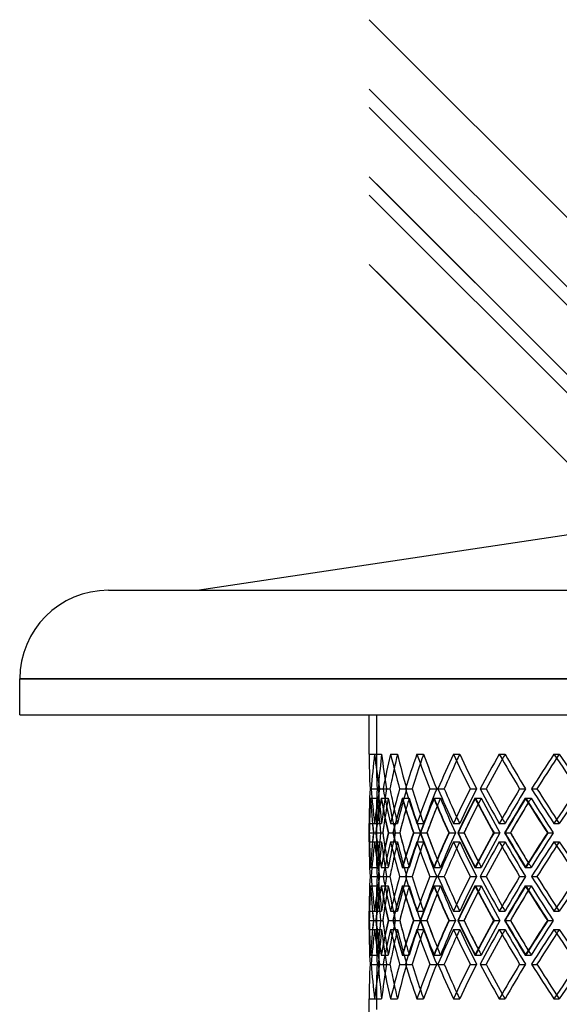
# Model space of a CAD drawing. Header units: millimetres. Extents: x -380 to 380, y -199 to 344.
# Tile 2 of 11: x -380 to -191, y -1 to 344. Entities that reach past the tile are written whole.
import ezdxf

# ---------------------------------------------------------------- set-up
doc = ezdxf.new("R2010")
doc.units = ezdxf.units.MM
doc.layers.add('HIDDEN', color=7, linetype='Continuous')
doc.layers.add('THICK', color=7, linetype='Continuous')

msp = doc.modelspace()

# ---------------------------------------------------------------- linework, layer by layer
at = {"layer": 'HIDDEN'}
for p, q in [((-15.38, 47.08), (-255, 286.7)), ((0, 113.14), (-380, 113.14)), ((-255, 100.5), (-255, 86.77)), ((-255, 100.5), (255, 100.5)), ((-257.5, 86.77), (-255, 86.77)), ((-255.62, 86.77), (-253.14, 86.77)), ((-255.62, 86.77), (-253.14, 86.77)), ((-250.02, 86.77), (-247.59, 86.77)), ((-250.02, 86.77), (-247.59, 86.77)), ((-240.77, 86.77), (-238.43, 86.77)), ((-240.77, 86.77), (-238.43, 86.77)), ((-228, 86.77), (-225.79, 86.77)), ((-228, 86.77), (-225.79, 86.77)), ((-211.92, 86.77), (-209.86, 86.77)), ((-211.92, 86.77), (-209.86, 86.77)), ((-192.74, 86.77), (-190.87, 86.77)), ((-192.74, 86.77), (-190.87, 86.77)), ((-257.21, 74.62), (-254.71, 74.62)), ((-257.21, 74.62), (-254.71, 74.62)), ((-256.8, 74.62), (-254.32, 74.62)), ((-253.87, 74.62), (-251.39, 74.62)), ((-253.87, 74.62), (-251.39, 74.62)), ((-252.65, 74.62), (-250.22, 74.62)), ((-246.83, 74.62), (-244.4, 74.62)), ((-246.83, 74.62), (-244.4, 74.62)), ((-244.81, 74.62), (-242.47, 74.62)), ((-236.19, 74.62), (-233.85, 74.62)), ((-236.19, 74.62), (-233.85, 74.62)), ((-233.4, 74.62), (-231.18, 74.62)), ((-222.1, 74.62), (-219.89, 74.62)), ((-222.1, 74.62), (-219.89, 74.62)), ((-218.59, 74.62), (-216.53, 74.62)), ((-204.78, 74.62), (-202.72, 74.62)), ((-204.78, 74.62), (-202.72, 74.62)), ((-200.59, 74.62), (-198.71, 74.62)), ((-257.04, 71.39), (-254.54, 71.39)), ((-257.02, 71.39), (-254.53, 71.39)), ((-253.31, 71.39), (-250.83, 71.39)), ((-253.25, 71.39), (-250.82, 71.39)), ((-245.89, 71.39), (-243.46, 71.39)), ((-245.79, 71.39), (-243.45, 71.39)), ((-234.88, 71.39), (-232.54, 71.39)), ((-234.75, 71.39), (-232.53, 71.39)), ((-220.45, 71.39), (-218.23, 71.39)), ((-220.28, 71.39), (-218.22, 71.39)), ((-202.8, 71.39), (-200.74, 71.39)), ((-202.6, 71.39), (-200.72, 71.39)), ((-257.5, 62.46), (-255, 62.46)), ((-255.62, 62.46), (-253.14, 62.46)), ((-255.62, 62.46), (-253.14, 62.46)), ((-255, 62.46), (-255, 56)), ((-250.02, 62.46), (-247.59, 62.46)), ((-250.02, 62.46), (-247.59, 62.46)), ((-240.77, 62.46), (-238.43, 62.46)), ((-240.77, 62.46), (-238.43, 62.46)), ((-228, 62.46), (-225.79, 62.46)), ((-228, 62.46), (-225.79, 62.46)), ((-211.92, 62.46), (-209.86, 62.46)), ((-211.92, 62.46), (-209.86, 62.46)), ((-192.74, 62.46), (-190.87, 62.46)), ((-192.74, 62.46), (-190.87, 62.46)), ((-257.48, 59.23), (-254.98, 59.23)), ((-256.02, 59.23), (-254.98, 59.23)), ((-256.02, 59.23), (-253.51, 59.23)), ((-255.99, 59.23), (-253.51, 59.23)), ((-255.17, 59.23), (-252.73, 59.23)), ((-250.84, 59.23), (-248.34, 59.23)), ((-250.77, 59.23), (-248.34, 59.23)), ((-249.15, 59.23), (-246.8, 59.23)), ((-241.99, 59.23), (-239.55, 59.23)), ((-241.89, 59.23), (-239.56, 59.23)), ((-239.49, 59.23), (-237.27, 59.23)), ((-229.62, 59.23), (-227.27, 59.23)), ((-229.49, 59.23), (-227.27, 59.23)), ((-226.35, 59.23), (-224.28, 59.23)), ((-213.9, 59.23), (-211.67, 59.23)), ((-213.74, 59.23), (-211.68, 59.23)), ((-209.9, 59.23), (-208.01, 59.23)), ((-195.06, 59.23), (-192.99, 59.23)), ((-194.87, 59.23), (-193, 59.23)), ((-257.5, 56), (-255, 56)), ((-255.62, 56), (-253.14, 56)), ((-255.62, 56), (-253.14, 56)), ((-250.02, 56), (-247.59, 56)), ((-250.02, 56), (-247.59, 56)), ((-240.77, 56), (-238.43, 56)), ((-240.77, 56), (-238.43, 56)), ((-228, 56), (-225.79, 56)), ((-228, 56), (-225.79, 56)), ((-211.92, 56), (-209.86, 56)), ((-211.92, 56), (-209.86, 56)), ((-192.74, 56), (-190.87, 56)), ((-192.74, 56), (-190.87, 56)), ((-257.04, 47.08), (-254.54, 47.08)), ((-257.02, 47.08), (-254.53, 47.08)), ((-253.31, 47.08), (-250.83, 47.08)), ((-253.25, 47.08), (-250.82, 47.08)), ((-245.89, 47.08), (-243.46, 47.08)), ((-245.79, 47.08), (-243.45, 47.08)), ((-234.88, 47.08), (-232.54, 47.08)), ((-234.75, 47.08), (-232.53, 47.08)), ((-220.45, 47.08), (-218.23, 47.08)), ((-220.28, 47.08), (-218.22, 47.08)), ((-202.8, 47.08), (-200.74, 47.08)), ((-202.6, 47.08), (-200.72, 47.08)), ((-257.21, 43.85), (-254.71, 43.85)), ((-257.21, 43.85), (-254.71, 43.85)), ((-256.8, 43.85), (-254.32, 43.85)), ((-253.87, 43.85), (-251.39, 43.85)), ((-253.87, 43.85), (-251.39, 43.85)), ((-252.65, 43.85), (-250.22, 43.85)), ((-246.83, 43.85), (-244.4, 43.85)), ((-246.83, 43.85), (-244.4, 43.85)), ((-244.81, 43.85), (-242.47, 43.85)), ((-236.19, 43.85), (-233.85, 43.85)), ((-236.19, 43.85), (-233.85, 43.85)), ((-233.4, 43.85), (-231.18, 43.85)), ((-222.1, 43.85), (-219.89, 43.85)), ((-222.1, 43.85), (-219.89, 43.85)), ((-218.59, 43.85), (-216.53, 43.85)), ((-204.78, 43.85), (-202.72, 43.85)), ((-204.78, 43.85), (-202.72, 43.85)), ((-200.59, 43.85), (-198.71, 43.85)), ((-257.04, 40.62), (-254.54, 40.62)), ((-257.02, 40.62), (-254.53, 40.62)), ((-253.31, 40.62), (-250.83, 40.62)), ((-253.25, 40.62), (-250.82, 40.62)), ((-245.89, 40.62), (-243.46, 40.62)), ((-245.79, 40.62), (-243.45, 40.62)), ((-234.88, 40.62), (-232.54, 40.62)), ((-234.75, 40.62), (-232.53, 40.62)), ((-220.45, 40.62), (-218.23, 40.62)), ((-220.28, 40.62), (-218.22, 40.62)), ((-202.8, 40.62), (-200.74, 40.62)), ((-202.6, 40.62), (-200.72, 40.62)), ((-257.5, 31.7), (-255, 31.7)), ((-255.62, 31.7), (-253.14, 31.7)), ((-255.62, 31.7), (-253.14, 31.7)), ((-255, 31.7), (-255, 25.24)), ((-250.02, 31.7), (-247.59, 31.7)), ((-250.02, 31.7), (-247.59, 31.7)), ((-240.77, 31.7), (-238.43, 31.7)), ((-240.77, 31.7), (-238.43, 31.7)), ((-228, 31.7), (-225.79, 31.7)), ((-228, 31.7), (-225.79, 31.7)), ((-211.92, 31.7), (-209.86, 31.7)), ((-211.92, 31.7), (-209.86, 31.7)), ((-192.74, 31.7), (-190.87, 31.7)), ((-192.74, 31.7), (-190.87, 31.7)), ((-257.48, 28.47), (-254.98, 28.47)), ((-256.02, 28.47), (-254.98, 28.47)), ((-256.02, 28.47), (-253.51, 28.47)), ((-255.99, 28.47), (-253.51, 28.47)), ((-255.17, 28.47), (-252.73, 28.47)), ((-250.84, 28.47), (-248.34, 28.47)), ((-250.77, 28.47), (-248.34, 28.47)), ((-249.15, 28.47), (-246.8, 28.47)), ((-241.99, 28.47), (-239.55, 28.47)), ((-241.89, 28.47), (-239.56, 28.47)), ((-239.49, 28.47), (-237.27, 28.47)), ((-229.62, 28.47), (-227.27, 28.47)), ((-229.49, 28.47), (-227.27, 28.47)), ((-226.35, 28.47), (-224.28, 28.47)), ((-213.9, 28.47), (-211.67, 28.47)), ((-213.74, 28.47), (-211.68, 28.47)), ((-209.9, 28.47), (-208.01, 28.47)), ((-195.06, 28.47), (-192.99, 28.47)), ((-194.87, 28.47), (-193, 28.47)), ((-257.5, 25.24), (-255, 25.24)), ((-255.62, 25.24), (-253.14, 25.24)), ((-255.62, 25.24), (-253.14, 25.24)), ((-250.02, 25.24), (-247.59, 25.24)), ((-250.02, 25.24), (-247.59, 25.24)), ((-240.77, 25.24), (-238.43, 25.24)), ((-240.77, 25.24), (-238.43, 25.24)), ((-228, 25.24), (-225.79, 25.24)), ((-228, 25.24), (-225.79, 25.24)), ((-211.92, 25.24), (-209.86, 25.24)), ((-211.92, 25.24), (-209.86, 25.24)), ((-192.74, 25.24), (-190.87, 25.24)), ((-192.74, 25.24), (-190.87, 25.24)), ((-257.04, 16.31), (-254.54, 16.31)), ((-257.02, 16.31), (-254.53, 16.31)), ((-253.31, 16.31), (-250.83, 16.31)), ((-253.25, 16.31), (-250.82, 16.31)), ((-245.89, 16.31), (-243.46, 16.31)), ((-245.79, 16.31), (-243.45, 16.31)), ((-234.88, 16.31), (-232.54, 16.31)), ((-234.75, 16.31), (-232.53, 16.31)), ((-220.45, 16.31), (-218.23, 16.31)), ((-220.28, 16.31), (-218.22, 16.31)), ((-202.8, 16.31), (-200.74, 16.31)), ((-202.6, 16.31), (-200.72, 16.31)), ((-257.21, 13.08), (-254.71, 13.08)), ((-257.21, 13.08), (-254.71, 13.08)), ((-256.8, 13.08), (-254.32, 13.08)), ((-253.87, 13.08), (-251.39, 13.08)), ((-253.87, 13.08), (-251.39, 13.08)), ((-252.65, 13.08), (-250.22, 13.08)), ((-246.83, 13.08), (-244.4, 13.08)), ((-246.83, 13.08), (-244.4, 13.08)), ((-244.81, 13.08), (-242.47, 13.08)), ((-236.19, 13.08), (-233.85, 13.08)), ((-236.19, 13.08), (-233.85, 13.08)), ((-233.4, 13.08), (-231.18, 13.08)), ((-222.1, 13.08), (-219.89, 13.08)), ((-222.1, 13.08), (-219.89, 13.08)), ((-218.59, 13.08), (-216.53, 13.08)), ((-204.78, 13.08), (-202.72, 13.08)), ((-204.78, 13.08), (-202.72, 13.08)), ((-200.59, 13.08), (-198.71, 13.08)), ((-257.5, 0.93), (-255, 0.93)), ((-255.62, 0.93), (-253.14, 0.93)), ((-255.62, 0.93), (-253.14, 0.93)), ((-255, 0.93), (-255, -2.8)), ((-250.02, 0.93), (-247.59, 0.93)), ((-250.02, 0.93), (-247.59, 0.93)), ((-240.77, 0.93), (-238.43, 0.93)), ((-240.77, 0.93), (-238.43, 0.93)), ((-228, 0.93), (-225.79, 0.93)), ((-228, 0.93), (-225.79, 0.93)), ((-211.92, 0.93), (-209.86, 0.93)), ((-211.92, 0.93), (-209.86, 0.93)), ((-192.74, 0.93), (-190.87, 0.93)), ((-192.74, 0.93), (-190.87, 0.93))]:
    msp.add_line(p, q, dxfattribs=at)
for centre, major_axis, ratio, start_param, end_param in [((0, 86.77), (192.74, 192.74), 0.885923, 2.295779, 2.34299), ((0, 86.77), (0, 255), 1, 1.570796, 1.61847), ((0, 86.77), (0, -255), 1, -1.570796, -1.523123), ((0, 86.77), (190.87, 190.87), 0.885923, 2.295779, 2.336194), ((0, 86.77), (190.87, -190.87), 0.885923, -2.295779, -2.248106), ((0, 86.77), (190.87, -190.87), 0.885923, -2.295779, -2.248106), ((0, 86.77), (202.7, 202.7), 0.78345, 2.235364, 2.282575), ((0, 86.77), (200.73, 200.73), 0.78345, 2.235364, 2.255257), ((0, 86.77), (200.73, -200.73), 0.78345, -2.235364, -2.18769), ((0, 86.77), (200.73, -200.73), 0.78345, -2.235364, -2.18769), ((0, 86.77), (211.92, 211.92), 0.69025, 2.174949, 2.222159), ((0, 86.77), (209.86, 209.86), 0.69025, 2.174949, 2.187876), ((0, 86.77), (209.86, -209.86), 0.69025, -2.174949, -2.127275), ((0, 86.77), (209.86, -209.86), 0.69025, -2.174949, -2.127275), ((0, 86.77), (220.36, 220.36), 0.604521, 2.114534, 2.161744), ((0, 86.77), (218.22, 218.22), 0.604521, 2.114534, 2.123874), ((0, 86.77), (218.22, -218.22), 0.604521, -2.114534, -2.06686), ((0, 86.77), (218.22, -218.22), 0.604521, -2.114534, -2.06686), ((0, 86.77), (228, 228), 0.52484, 2.054118, 2.101329), ((0, 86.77), (225.79, 225.79), 0.52484, 2.054118, 2.06122), ((0, 86.77), (225.79, -225.79), 0.52484, -2.054118, -2.006445), ((0, 86.77), (225.79, -225.79), 0.52484, -2.054118, -2.006445), ((0, 86.77), (234.81, 234.81), 0.450063, 1.993703, 2.040914), ((0, 86.77), (232.53, 232.53), 0.450063, 1.993703, 1.999236), ((0, 86.77), (232.53, -232.53), 0.450063, -1.993703, -1.946029), ((0, 62.46), (192.74, -192.74), 0.885923, -2.34299, -2.295779), ((0, 62.46), (0, -255), 1, -1.61847, -1.570796), ((0, 62.46), (0, 255), 1, 1.523123, 1.570796), ((0, 62.46), (190.87, -190.87), 0.885923, -2.336194, -2.295779), ((0, 62.46), (190.87, 190.87), 0.885923, 2.248106, 2.295779), ((0, 62.46), (190.87, 190.87), 0.885923, 2.248106, 2.295779), ((0, 62.46), (202.7, -202.7), 0.78345, -2.282575, -2.235364), ((0, 62.46), (200.73, 200.73), 0.78345, 2.18769, 2.235364), ((0, 62.46), (200.73, 200.73), 0.78345, 2.18769, 2.235364), ((0, 62.46), (211.92, -211.92), 0.69025, -2.222159, -2.174949), ((0, 62.46), (209.86, 209.86), 0.69025, 2.127275, 2.174949), ((0, 62.46), (209.86, 209.86), 0.69025, 2.127275, 2.174949), ((0, 62.46), (220.36, -220.36), 0.604521, -2.161744, -2.114534), ((0, 62.46), (218.22, 218.22), 0.604521, 2.06686, 2.114534), ((0, 62.46), (218.22, 218.22), 0.604521, 2.06686, 2.114534), ((0, 62.46), (228, -228), 0.52484, -2.101329, -2.054118), ((0, 62.46), (225.79, 225.79), 0.52484, 2.006445, 2.054118), ((0, 62.46), (225.79, 225.79), 0.52484, 2.006445, 2.054118), ((0, 62.46), (234.81, -234.81), 0.450063, -2.040914, -1.993703), ((0, 62.46), (232.53, 232.53), 0.450063, 1.946029, 1.993703), ((0, 86.77), (192.74, 192.74), 0.885923, 2.355556, 2.402918), ((0, 56), (192.74, -192.74), 0.885923, -2.355556, -2.308328), ((0, 86.77), (202.7, 202.7), 0.78345, 2.295141, 2.342503), ((0, 56), (0, -255), 1, -1.63116, -1.583468), ((0, 86.77), (190.87, 190.87), 0.885923, 2.356143, 2.403973), ((0, 86.77), (0, 255), 1, 1.63116, 1.67899), ((0, 56), (190.87, -190.87), 0.885923, -2.356143, -2.308451), ((0, 56), (202.7, -202.7), 0.78345, -2.295141, -2.247912), ((0, 56), (190.87, 190.87), 0.885923, 2.235416, 2.2625), ((0, 86.77), (200.73, 200.73), 0.78345, 2.295727, 2.322882), ((0, 86.77), (190.87, -190.87), 0.885923, -2.235416, -2.187586), ((0, 56), (200.73, -200.73), 0.78345, -2.295727, -2.248035), ((0, 86.77), (211.92, 211.92), 0.69025, 2.234725, 2.282088), ((0, 56), (211.92, -211.92), 0.69025, -2.234725, -2.187497), ((0, 56), (200.73, 200.73), 0.78345, 2.175001, 2.19104), ((0, 86.77), (209.86, 209.86), 0.69025, 2.235312, 2.251409), ((0, 86.77), (200.73, -200.73), 0.78345, -2.175001, -2.127171), ((0, 56), (209.86, -209.86), 0.69025, -2.235312, -2.18762), ((0, 86.77), (220.36, 220.36), 0.604521, 2.17431, 2.221672), ((0, 56), (220.36, -220.36), 0.604521, -2.17431, -2.127082), ((0, 56), (209.86, 209.86), 0.69025, 2.114585, 2.125779), ((0, 86.77), (218.22, 218.22), 0.604521, 2.174897, 2.186145), ((0, 86.77), (209.86, -209.86), 0.69025, -2.114585, -2.066755), ((0, 56), (218.22, -218.22), 0.604521, -2.174897, -2.127205), ((0, 86.77), (228, 228), 0.52484, 2.113895, 2.161257), ((0, 56), (228, -228), 0.52484, -2.113895, -2.066667), ((0, 56), (218.22, 218.22), 0.604521, 2.05417, 2.062578), ((0, 86.77), (225.79, 225.79), 0.52484, 2.114482, 2.122943), ((0, 86.77), (218.22, -218.22), 0.604521, -2.05417, -2.00634), ((0, 56), (225.79, -225.79), 0.52484, -2.114482, -2.06679), ((0, 86.77), (234.81, 234.81), 0.450063, 2.05348, 2.100842), ((0, 56), (234.81, -234.81), 0.450063, -2.05348, -2.006251), ((0, 56), (225.79, 225.79), 0.52484, 1.993755, 2.00031), ((0, 86.77), (232.53, 232.53), 0.450063, 2.054066, 2.060674), ((0, 86.77), (225.79, -225.79), 0.52484, -1.993755, -1.945925), ((0, 56), (232.53, -232.53), 0.450063, -2.054066, -2.006375), ((0, 62.46), (200.73, -200.73), 0.78345, -2.255257, -2.235364), ((0, 62.46), (209.86, -209.86), 0.69025, -2.187876, -2.174949), ((0, 62.46), (218.22, -218.22), 0.604521, -2.123874, -2.114534), ((0, 62.46), (225.79, -225.79), 0.52484, -2.06122, -2.054118), ((0, 62.46), (232.53, -232.53), 0.450063, -1.999236, -1.993703), ((0, 31.7), (192.74, -192.74), 0.885923, -2.402918, -2.355556), ((0, 62.46), (192.74, 192.74), 0.885923, 2.308328, 2.355556), ((0, 31.7), (202.7, -202.7), 0.78345, -2.342503, -2.295141), ((0, 62.46), (0, 255), 1, 1.583468, 1.63116), ((0, 31.7), (190.87, -190.87), 0.885923, -2.403973, -2.356143), ((0, 31.7), (0, -255), 1, -1.67899, -1.63116), ((0, 62.46), (190.87, 190.87), 0.885923, 2.308451, 2.356143), ((0, 62.46), (202.7, 202.7), 0.78345, 2.247912, 2.295141), ((0, 86.77), (200.73, 200.73), 0.78345, 2.337157, 2.343557), ((0, 31.7), (200.73, -200.73), 0.78345, -2.343557, -2.337157), ((0, 31.7), (190.87, 190.87), 0.885923, 2.187586, 2.235416), ((0, 62.46), (200.73, 200.73), 0.78345, 2.248035, 2.295727), ((0, 31.7), (211.92, -211.92), 0.69025, -2.282088, -2.234725), ((0, 86.77), (209.86, 209.86), 0.69025, 2.276748, 2.283142), ((0, 31.7), (209.86, -209.86), 0.69025, -2.283142, -2.276748), ((0, 62.46), (211.92, 211.92), 0.69025, 2.187497, 2.234725), ((0, 31.7), (200.73, 200.73), 0.78345, 2.127171, 2.175001), ((0, 62.46), (209.86, 209.86), 0.69025, 2.18762, 2.235312), ((0, 31.7), (220.36, -220.36), 0.604521, -2.221672, -2.17431), ((0, 86.77), (218.22, 218.22), 0.604521, 2.216334, 2.222727), ((0, 31.7), (218.22, -218.22), 0.604521, -2.222727, -2.216334), ((0, 62.46), (220.36, 220.36), 0.604521, 2.127082, 2.17431), ((0, 31.7), (209.86, 209.86), 0.69025, 2.066755, 2.114585), ((0, 62.46), (218.22, 218.22), 0.604521, 2.127205, 2.174897), ((0, 31.7), (228, -228), 0.52484, -2.161257, -2.113895), ((0, 86.77), (225.79, 225.79), 0.52484, 2.155919, 2.162312), ((0, 31.7), (225.79, -225.79), 0.52484, -2.162312, -2.155919), ((0, 62.46), (228, 228), 0.52484, 2.066667, 2.113895), ((0, 31.7), (218.22, 218.22), 0.604521, 2.00634, 2.05417), ((0, 62.46), (225.79, 225.79), 0.52484, 2.06679, 2.114482), ((0, 31.7), (234.81, -234.81), 0.450063, -2.100842, -2.05348), ((0, 86.77), (232.53, 232.53), 0.450063, 2.095504, 2.101896), ((0, 31.7), (232.53, -232.53), 0.450063, -2.101896, -2.095504), ((0, 62.46), (234.81, 234.81), 0.450063, 2.006251, 2.05348), ((0, 31.7), (225.79, 225.79), 0.52484, 1.945925, 1.993755), ((0, 62.46), (232.53, 232.53), 0.450063, 2.006375, 2.054066), ((0, 56), (192.74, 192.74), 0.885923, 2.295779, 2.34299), ((0, 56), (0, 255), 1, 1.570796, 1.61847), ((0, 56), (0, -255), 1, -1.570796, -1.523123), ((0, 56), (190.87, 190.87), 0.885923, 2.295779, 2.336194), ((0, 56), (190.87, -190.87), 0.885923, -2.295779, -2.248106), ((0, 56), (190.87, -190.87), 0.885923, -2.295779, -2.248106), ((0, 56), (202.7, 202.7), 0.78345, 2.235364, 2.282575), ((0, 56), (200.73, 200.73), 0.78345, 2.235364, 2.255257), ((0, 56), (200.73, -200.73), 0.78345, -2.235364, -2.18769), ((0, 56), (200.73, -200.73), 0.78345, -2.235364, -2.18769), ((0, 56), (211.92, 211.92), 0.69025, 2.174949, 2.222159), ((0, 56), (209.86, 209.86), 0.69025, 2.174949, 2.187876), ((0, 56), (209.86, -209.86), 0.69025, -2.174949, -2.127275), ((0, 56), (209.86, -209.86), 0.69025, -2.174949, -2.127275), ((0, 56), (220.36, 220.36), 0.604521, 2.114534, 2.161744), ((0, 56), (218.22, 218.22), 0.604521, 2.114534, 2.123874), ((0, 56), (218.22, -218.22), 0.604521, -2.114534, -2.06686), ((0, 56), (218.22, -218.22), 0.604521, -2.114534, -2.06686), ((0, 56), (228, 228), 0.52484, 2.054118, 2.101329), ((0, 56), (225.79, 225.79), 0.52484, 2.054118, 2.06122), ((0, 56), (225.79, -225.79), 0.52484, -2.054118, -2.006445), ((0, 56), (225.79, -225.79), 0.52484, -2.054118, -2.006445), ((0, 56), (234.81, 234.81), 0.450063, 1.993703, 2.040914), ((0, 56), (232.53, 232.53), 0.450063, 1.993703, 1.999236), ((0, 56), (232.53, -232.53), 0.450063, -1.993703, -1.946029), ((0, 31.7), (200.73, -200.73), 0.78345, -2.322882, -2.295727), ((0, 62.46), (190.87, -190.87), 0.885923, -2.2625, -2.235416), ((0, 31.7), (209.86, -209.86), 0.69025, -2.251409, -2.235312), ((0, 62.46), (200.73, -200.73), 0.78345, -2.19104, -2.175001), ((0, 62.46), (209.86, -209.86), 0.69025, -2.125779, -2.114585), ((0, 31.7), (218.22, -218.22), 0.604521, -2.186145, -2.174897), ((0, 31.7), (225.79, -225.79), 0.52484, -2.122943, -2.114482), ((0, 62.46), (218.22, -218.22), 0.604521, -2.062578, -2.05417), ((0, 62.46), (225.79, -225.79), 0.52484, -2.00031, -1.993755), ((0, 31.7), (232.53, -232.53), 0.450063, -2.060674, -2.054066), ((0, 31.7), (192.74, -192.74), 0.885923, -2.34299, -2.295779), ((0, 31.7), (0, -255), 1, -1.61847, -1.570796), ((0, 31.7), (0, 255), 1, 1.523123, 1.570796), ((0, 31.7), (190.87, -190.87), 0.885923, -2.336194, -2.295779), ((0, 31.7), (190.87, 190.87), 0.885923, 2.248106, 2.295779), ((0, 31.7), (190.87, 190.87), 0.885923, 2.248106, 2.295779), ((0, 31.7), (202.7, -202.7), 0.78345, -2.282575, -2.235364), ((0, 31.7), (200.73, 200.73), 0.78345, 2.18769, 2.235364), ((0, 31.7), (200.73, 200.73), 0.78345, 2.18769, 2.235364), ((0, 31.7), (211.92, -211.92), 0.69025, -2.222159, -2.174949), ((0, 31.7), (209.86, 209.86), 0.69025, 2.127275, 2.174949), ((0, 31.7), (209.86, 209.86), 0.69025, 2.127275, 2.174949), ((0, 31.7), (220.36, -220.36), 0.604521, -2.161744, -2.114534), ((0, 31.7), (218.22, 218.22), 0.604521, 2.06686, 2.114534), ((0, 31.7), (218.22, 218.22), 0.604521, 2.06686, 2.114534), ((0, 31.7), (228, -228), 0.52484, -2.101329, -2.054118), ((0, 31.7), (225.79, 225.79), 0.52484, 2.006445, 2.054118), ((0, 31.7), (225.79, 225.79), 0.52484, 2.006445, 2.054118), ((0, 31.7), (234.81, -234.81), 0.450063, -2.040914, -1.993703), ((0, 31.7), (232.53, 232.53), 0.450063, 1.946029, 1.993703), ((0, 56), (192.74, 192.74), 0.885923, 2.355556, 2.402918), ((0, 25.24), (192.74, -192.74), 0.885923, -2.355556, -2.308328), ((0, 56), (202.7, 202.7), 0.78345, 2.295141, 2.342503), ((0, 25.24), (0, -255), 1, -1.63116, -1.583468), ((0, 56), (190.87, 190.87), 0.885923, 2.356143, 2.403973), ((0, 56), (0, 255), 1, 1.63116, 1.67899), ((0, 25.24), (190.87, -190.87), 0.885923, -2.356143, -2.308451), ((0, 25.24), (202.7, -202.7), 0.78345, -2.295141, -2.247912), ((0, 25.24), (190.87, 190.87), 0.885923, 2.235416, 2.2625), ((0, 56), (200.73, 200.73), 0.78345, 2.295727, 2.322882), ((0, 56), (190.87, -190.87), 0.885923, -2.235416, -2.187586), ((0, 25.24), (200.73, -200.73), 0.78345, -2.295727, -2.248035), ((0, 56), (211.92, 211.92), 0.69025, 2.234725, 2.282088), ((0, 25.24), (211.92, -211.92), 0.69025, -2.234725, -2.187497), ((0, 25.24), (200.73, 200.73), 0.78345, 2.175001, 2.19104), ((0, 56), (209.86, 209.86), 0.69025, 2.235312, 2.251409), ((0, 56), (200.73, -200.73), 0.78345, -2.175001, -2.127171), ((0, 25.24), (209.86, -209.86), 0.69025, -2.235312, -2.18762), ((0, 56), (220.36, 220.36), 0.604521, 2.17431, 2.221672), ((0, 25.24), (220.36, -220.36), 0.604521, -2.17431, -2.127082), ((0, 25.24), (209.86, 209.86), 0.69025, 2.114585, 2.125779), ((0, 56), (218.22, 218.22), 0.604521, 2.174897, 2.186145), ((0, 56), (209.86, -209.86), 0.69025, -2.114585, -2.066755), ((0, 25.24), (218.22, -218.22), 0.604521, -2.174897, -2.127205), ((0, 56), (228, 228), 0.52484, 2.113895, 2.161257), ((0, 25.24), (228, -228), 0.52484, -2.113895, -2.066667), ((0, 25.24), (218.22, 218.22), 0.604521, 2.05417, 2.062578), ((0, 56), (225.79, 225.79), 0.52484, 2.114482, 2.122943), ((0, 56), (218.22, -218.22), 0.604521, -2.05417, -2.00634), ((0, 25.24), (225.79, -225.79), 0.52484, -2.114482, -2.06679), ((0, 56), (234.81, 234.81), 0.450063, 2.05348, 2.100842), ((0, 25.24), (234.81, -234.81), 0.450063, -2.05348, -2.006251), ((0, 25.24), (225.79, 225.79), 0.52484, 1.993755, 2.00031), ((0, 56), (232.53, 232.53), 0.450063, 2.054066, 2.060674), ((0, 56), (225.79, -225.79), 0.52484, -1.993755, -1.945925), ((0, 25.24), (232.53, -232.53), 0.450063, -2.054066, -2.006375), ((0, 31.7), (200.73, -200.73), 0.78345, -2.255257, -2.235364), ((0, 31.7), (209.86, -209.86), 0.69025, -2.187876, -2.174949), ((0, 31.7), (218.22, -218.22), 0.604521, -2.123874, -2.114534), ((0, 31.7), (225.79, -225.79), 0.52484, -2.06122, -2.054118), ((0, 31.7), (232.53, -232.53), 0.450063, -1.999236, -1.993703), ((0, 0.93), (192.74, -192.74), 0.885923, -2.402918, -2.355556), ((0, 31.7), (192.74, 192.74), 0.885923, 2.308328, 2.355556), ((0, 0.93), (202.7, -202.7), 0.78345, -2.342503, -2.295141), ((0, 31.7), (0, 255), 1, 1.583468, 1.63116), ((0, 0.93), (190.87, -190.87), 0.885923, -2.403973, -2.356143), ((0, 0.93), (0, -255), 1, -1.67899, -1.63116), ((0, 31.7), (190.87, 190.87), 0.885923, 2.308451, 2.356143), ((0, 31.7), (202.7, 202.7), 0.78345, 2.247912, 2.295141), ((0, 56), (200.73, 200.73), 0.78345, 2.337157, 2.343557), ((0, 0.93), (200.73, -200.73), 0.78345, -2.343557, -2.337157), ((0, 0.93), (190.87, 190.87), 0.885923, 2.187586, 2.235416), ((0, 31.7), (200.73, 200.73), 0.78345, 2.248035, 2.295727), ((0, 0.93), (211.92, -211.92), 0.69025, -2.282088, -2.234725), ((0, 56), (209.86, 209.86), 0.69025, 2.276748, 2.283142), ((0, 0.93), (209.86, -209.86), 0.69025, -2.283142, -2.276748), ((0, 31.7), (211.92, 211.92), 0.69025, 2.187497, 2.234725), ((0, 0.93), (200.73, 200.73), 0.78345, 2.127171, 2.175001), ((0, 31.7), (209.86, 209.86), 0.69025, 2.18762, 2.235312), ((0, 0.93), (220.36, -220.36), 0.604521, -2.221672, -2.17431), ((0, 56), (218.22, 218.22), 0.604521, 2.216334, 2.222727), ((0, 0.93), (218.22, -218.22), 0.604521, -2.222727, -2.216334), ((0, 31.7), (220.36, 220.36), 0.604521, 2.127082, 2.17431), ((0, 0.93), (209.86, 209.86), 0.69025, 2.066755, 2.114585), ((0, 31.7), (218.22, 218.22), 0.604521, 2.127205, 2.174897), ((0, 0.93), (228, -228), 0.52484, -2.161257, -2.113895), ((0, 56), (225.79, 225.79), 0.52484, 2.155919, 2.162312), ((0, 0.93), (225.79, -225.79), 0.52484, -2.162312, -2.155919), ((0, 31.7), (228, 228), 0.52484, 2.066667, 2.113895), ((0, 0.93), (218.22, 218.22), 0.604521, 2.00634, 2.05417), ((0, 31.7), (225.79, 225.79), 0.52484, 2.06679, 2.114482), ((0, 0.93), (234.81, -234.81), 0.450063, -2.100842, -2.05348), ((0, 56), (232.53, 232.53), 0.450063, 2.095504, 2.101896), ((0, 0.93), (232.53, -232.53), 0.450063, -2.101896, -2.095504), ((0, 31.7), (234.81, 234.81), 0.450063, 2.006251, 2.05348), ((0, 0.93), (225.79, 225.79), 0.52484, 1.945925, 1.993755), ((0, 31.7), (232.53, 232.53), 0.450063, 2.006375, 2.054066), ((0, 25.24), (192.74, 192.74), 0.885923, 2.295779, 2.34299), ((0, 25.24), (0, 255), 1, 1.570796, 1.61847), ((0, 25.24), (0, -255), 1, -1.570796, -1.523123), ((0, 25.24), (190.87, 190.87), 0.885923, 2.295779, 2.336194), ((0, 25.24), (190.87, -190.87), 0.885923, -2.295779, -2.248106), ((0, 25.24), (190.87, -190.87), 0.885923, -2.295779, -2.248106), ((0, 25.24), (202.7, 202.7), 0.78345, 2.235364, 2.282575), ((0, 25.24), (200.73, 200.73), 0.78345, 2.235364, 2.255257), ((0, 25.24), (200.73, -200.73), 0.78345, -2.235364, -2.18769), ((0, 25.24), (200.73, -200.73), 0.78345, -2.235364, -2.18769), ((0, 25.24), (211.92, 211.92), 0.69025, 2.174949, 2.222159), ((0, 25.24), (209.86, 209.86), 0.69025, 2.174949, 2.187876), ((0, 25.24), (209.86, -209.86), 0.69025, -2.174949, -2.127275), ((0, 25.24), (209.86, -209.86), 0.69025, -2.174949, -2.127275), ((0, 25.24), (220.36, 220.36), 0.604521, 2.114534, 2.161744), ((0, 25.24), (218.22, 218.22), 0.604521, 2.114534, 2.123874), ((0, 25.24), (218.22, -218.22), 0.604521, -2.114534, -2.06686), ((0, 25.24), (218.22, -218.22), 0.604521, -2.114534, -2.06686), ((0, 25.24), (228, 228), 0.52484, 2.054118, 2.101329), ((0, 25.24), (225.79, 225.79), 0.52484, 2.054118, 2.06122), ((0, 25.24), (225.79, -225.79), 0.52484, -2.054118, -2.006445), ((0, 25.24), (225.79, -225.79), 0.52484, -2.054118, -2.006445), ((0, 25.24), (234.81, 234.81), 0.450063, 1.993703, 2.040914), ((0, 25.24), (232.53, 232.53), 0.450063, 1.993703, 1.999236), ((0, 25.24), (232.53, -232.53), 0.450063, -1.993703, -1.946029), ((0, 0.93), (200.73, -200.73), 0.78345, -2.322882, -2.295727), ((0, 31.7), (190.87, -190.87), 0.885923, -2.2625, -2.235416), ((0, 0.93), (209.86, -209.86), 0.69025, -2.251409, -2.235312), ((0, 31.7), (200.73, -200.73), 0.78345, -2.19104, -2.175001), ((0, 31.7), (209.86, -209.86), 0.69025, -2.125779, -2.114585), ((0, 0.93), (218.22, -218.22), 0.604521, -2.186145, -2.174897), ((0, 0.93), (225.79, -225.79), 0.52484, -2.122943, -2.114482), ((0, 31.7), (218.22, -218.22), 0.604521, -2.062578, -2.05417), ((0, 31.7), (225.79, -225.79), 0.52484, -2.00031, -1.993755), ((0, 0.93), (232.53, -232.53), 0.450063, -2.060674, -2.054066), ((0, 0.93), (192.74, -192.74), 0.885923, -2.34299, -2.295779), ((0, 0.93), (0, -255), 1, -1.61847, -1.570796), ((0, 0.93), (0, 255), 1, 1.523123, 1.570796), ((0, 0.93), (190.87, -190.87), 0.885923, -2.336194, -2.295779), ((0, 0.93), (190.87, 190.87), 0.885923, 2.248106, 2.295779), ((0, 0.93), (190.87, 190.87), 0.885923, 2.248106, 2.295779), ((0, 0.93), (202.7, -202.7), 0.78345, -2.282575, -2.235364), ((0, 0.93), (200.73, 200.73), 0.78345, 2.18769, 2.235364), ((0, 0.93), (200.73, 200.73), 0.78345, 2.18769, 2.235364), ((0, 0.93), (211.92, -211.92), 0.69025, -2.222159, -2.174949), ((0, 0.93), (209.86, 209.86), 0.69025, 2.127275, 2.174949), ((0, 0.93), (209.86, 209.86), 0.69025, 2.127275, 2.174949), ((0, 0.93), (220.36, -220.36), 0.604521, -2.161744, -2.114534), ((0, 0.93), (218.22, 218.22), 0.604521, 2.06686, 2.114534), ((0, 0.93), (218.22, 218.22), 0.604521, 2.06686, 2.114534), ((0, 0.93), (228, -228), 0.52484, -2.101329, -2.054118), ((0, 0.93), (225.79, 225.79), 0.52484, 2.006445, 2.054118), ((0, 0.93), (225.79, 225.79), 0.52484, 2.006445, 2.054118), ((0, 0.93), (234.81, -234.81), 0.450063, -2.040914, -1.993703), ((0, 0.93), (232.53, 232.53), 0.450063, 1.946029, 1.993703), ((0, 0.93), (200.73, -200.73), 0.78345, -2.255257, -2.235364), ((0, 0.93), (209.86, -209.86), 0.69025, -2.187876, -2.174949), ((0, 0.93), (218.22, -218.22), 0.604521, -2.123874, -2.114534), ((0, 0.93), (225.79, -225.79), 0.52484, -2.06122, -2.054118), ((0, 0.93), (232.53, -232.53), 0.450063, -1.999236, -1.993703)]:
    msp.add_ellipse(centre, major_axis=major_axis, ratio=ratio, start_param=start_param, end_param=end_param, dxfattribs=at)
at = {"layer": 'THICK'}
for p, q in [((12.15, 74.62), (-257.5, 344.27)), ((27.54, 59.23), (-257.5, 344.27)), ((0, 62.46), (-257.5, 319.96)), ((15.38, 47.08), (-257.5, 319.96)), ((12.15, 43.85), (-257.5, 313.5)), ((27.54, 28.47), (-257.5, 313.5)), ((0, 31.7), (-257.5, 289.2)), ((15.38, 16.31), (-257.5, 289.2)), ((12.15, 13.08), (-257.5, 282.74)), ((0, 0.93), (-257.5, 258.43)), ((-15.55, 16.48), (-255, 255.93)), ((-317.8, 144.24), (-76, 180.5)), ((-348.9, 144.24), (0, 144.24)), ((-380, 113.14), (0, 113.14)), ((-380, 100.5), (-380, 113.14)), ((-380, 100.5), (380, 100.5)), ((-257.5, 86.77), (-257.5, 100.5)), ((-256.8, 74.62), (-254.32, 74.62)), ((-252.65, 74.62), (-250.22, 74.62)), ((-244.81, 74.62), (-242.47, 74.62)), ((-233.4, 74.62), (-231.18, 74.62)), ((-218.59, 74.62), (-216.53, 74.62)), ((-200.59, 74.62), (-198.71, 74.62)), ((-257.5, 56), (-257.5, 62.46)), ((-257.48, 59.23), (-256.02, 59.23)), ((-255.21, 59.23), (-252.73, 59.23)), ((-249.22, 59.23), (-246.8, 59.23)), ((-239.6, 59.23), (-237.26, 59.23)), ((-226.49, 59.23), (-224.27, 59.23)), ((-210.07, 59.23), (-208.01, 59.23)), ((-256.8, 43.85), (-254.32, 43.85)), ((-252.65, 43.85), (-250.22, 43.85)), ((-244.81, 43.85), (-242.47, 43.85)), ((-233.4, 43.85), (-231.18, 43.85)), ((-218.59, 43.85), (-216.53, 43.85)), ((-200.59, 43.85), (-198.71, 43.85)), ((-257.5, 25.24), (-257.5, 31.7)), ((-257.48, 28.47), (-256.02, 28.47)), ((-255.21, 28.47), (-252.73, 28.47)), ((-249.22, 28.47), (-246.8, 28.47)), ((-239.6, 28.47), (-237.26, 28.47)), ((-226.49, 28.47), (-224.27, 28.47)), ((-210.07, 28.47), (-208.01, 28.47)), ((-256.8, 13.08), (-254.32, 13.08)), ((-252.65, 13.08), (-250.22, 13.08)), ((-244.81, 13.08), (-242.47, 13.08)), ((-233.4, 13.08), (-231.18, 13.08)), ((-218.59, 13.08), (-216.53, 13.08)), ((-200.59, 13.08), (-198.71, 13.08)), ((-257.5, -7.8), (-257.5, 0.93))]:
    msp.add_line(p, q, dxfattribs=at)
msp.add_arc((-348.9, 113.14), 31.1, 90, 180, dxfattribs=at)
for centre, major_axis, ratio, start_param, end_param in [((0, 86.77), (0, 257.5), 1, 1.570796, 1.618007), ((0, 86.77), (0, -257.5), 1, -1.570796, -1.523586), ((0, 86.77), (192.74, 192.74), 0.885923, 2.295779, 2.34299), ((0, 86.77), (192.74, -192.74), 0.885923, -2.295779, -2.248569), ((0, 86.77), (202.7, 202.7), 0.78345, 2.235364, 2.282575), ((0, 86.77), (202.7, -202.7), 0.78345, -2.235364, -2.188153), ((0, 86.77), (211.92, 211.92), 0.69025, 2.174949, 2.222159), ((0, 86.77), (211.92, -211.92), 0.69025, -2.174949, -2.127738), ((0, 86.77), (220.36, 220.36), 0.604521, 2.114534, 2.161744), ((0, 86.77), (220.36, -220.36), 0.604521, -2.114534, -2.067323), ((0, 86.77), (228, 228), 0.52484, 2.054118, 2.101329), ((0, 86.77), (228, -228), 0.52484, -2.054118, -2.006908), ((0, 86.77), (234.81, 234.81), 0.450063, 1.993703, 2.040914), ((0, 86.77), (234.81, -234.81), 0.450063, -1.993703, -1.946493), ((0, 86.77), (209.86, 209.86), 0.69025, 2.187876, 2.222622), ((0, 86.77), (218.22, 218.22), 0.604521, 2.123874, 2.162207), ((0, 86.77), (225.79, 225.79), 0.52484, 2.06122, 2.101792), ((0, 86.77), (232.53, 232.53), 0.450063, 1.999236, 2.041377), ((0, 86.77), (200.73, 200.73), 0.78345, 2.255257, 2.283038), ((0, 86.77), (190.87, 190.87), 0.885923, 2.336194, 2.343453), ((0, 62.46), (0, -257.5), 1, -1.618007, -1.570796), ((0, 62.46), (0, 257.5), 1, 1.523586, 1.570796), ((0, 62.46), (192.74, -192.74), 0.885923, -2.34299, -2.295779), ((0, 62.46), (192.74, 192.74), 0.885923, 2.248569, 2.295779), ((0, 62.46), (190.87, -190.87), 0.885923, -2.343453, -2.336194), ((0, 62.46), (202.7, -202.7), 0.78345, -2.282575, -2.235364), ((0, 62.46), (200.73, -200.73), 0.78345, -2.283038, -2.255257), ((0, 62.46), (202.7, 202.7), 0.78345, 2.188153, 2.235364), ((0, 62.46), (211.92, -211.92), 0.69025, -2.222159, -2.174949), ((0, 62.46), (209.86, -209.86), 0.69025, -2.222622, -2.187876), ((0, 62.46), (211.92, 211.92), 0.69025, 2.127738, 2.174949), ((0, 62.46), (220.36, -220.36), 0.604521, -2.161744, -2.114534), ((0, 62.46), (218.22, -218.22), 0.604521, -2.162207, -2.123874), ((0, 62.46), (220.36, 220.36), 0.604521, 2.067323, 2.114534), ((0, 62.46), (228, -228), 0.52484, -2.101329, -2.054118), ((0, 62.46), (225.79, -225.79), 0.52484, -2.101792, -2.06122), ((0, 62.46), (228, 228), 0.52484, 2.006908, 2.054118), ((0, 62.46), (234.81, -234.81), 0.450063, -2.040914, -1.993703), ((0, 62.46), (232.53, -232.53), 0.450063, -2.041377, -1.999236), ((0, 62.46), (234.81, 234.81), 0.450063, 1.946493, 1.993703), ((0, 56), (0, -257.5), 1, -1.630573, -1.583345), ((0, 86.77), (0, 257.5), 1, 1.630573, 1.677935), ((0, 56), (192.74, 192.74), 0.885923, 2.236003, 2.283231), ((0, 86.77), (192.74, -192.74), 0.885923, -2.236003, -2.18864), ((0, 56), (202.7, 202.7), 0.78345, 2.175587, 2.222816), ((0, 86.77), (202.7, -202.7), 0.78345, -2.175587, -2.128225), ((0, 56), (211.92, 211.92), 0.69025, 2.115172, 2.1624), ((0, 86.77), (211.92, -211.92), 0.69025, -2.115172, -2.06781), ((0, 56), (220.36, 220.36), 0.604521, 2.054757, 2.101985), ((0, 56), (218.22, 218.22), 0.604521, 2.062578, 2.101862), ((0, 86.77), (225.79, 225.79), 0.52484, 2.122943, 2.155919), ((0, 86.77), (220.36, -220.36), 0.604521, -2.054757, -2.007395), ((0, 56), (228, 228), 0.52484, 1.994342, 2.04157), ((0, 56), (225.79, 225.79), 0.52484, 2.00031, 2.041447), ((0, 86.77), (232.53, 232.53), 0.450063, 2.060674, 2.095504), ((0, 86.77), (228, -228), 0.52484, -1.994342, -1.946979), ((0, 56), (200.73, 200.73), 0.78345, 2.19104, 2.222693), ((0, 86.77), (209.86, 209.86), 0.69025, 2.251409, 2.276748), ((0, 56), (209.86, 209.86), 0.69025, 2.125779, 2.162277), ((0, 86.77), (218.22, 218.22), 0.604521, 2.186145, 2.216334), ((0, 56), (190.87, 190.87), 0.885923, 2.2625, 2.283108), ((0, 86.77), (200.73, 200.73), 0.78345, 2.322882, 2.337157), ((0, 62.46), (0, 257.5), 1, 1.583345, 1.630573), ((0, 31.7), (0, -257.5), 1, -1.677935, -1.630573), ((0, 62.46), (192.74, -192.74), 0.885923, -2.283231, -2.236003), ((0, 31.7), (192.74, 192.74), 0.885923, 2.18864, 2.236003), ((0, 62.46), (190.87, -190.87), 0.885923, -2.283108, -2.2625), ((0, 62.46), (202.7, -202.7), 0.78345, -2.222816, -2.175587), ((0, 62.46), (200.73, -200.73), 0.78345, -2.222693, -2.19104), ((0, 31.7), (202.7, 202.7), 0.78345, 2.128225, 2.175587), ((0, 62.46), (211.92, -211.92), 0.69025, -2.1624, -2.115172), ((0, 62.46), (209.86, -209.86), 0.69025, -2.162277, -2.125779), ((0, 31.7), (211.92, 211.92), 0.69025, 2.06781, 2.115172), ((0, 62.46), (220.36, -220.36), 0.604521, -2.101985, -2.054757), ((0, 62.46), (218.22, -218.22), 0.604521, -2.101862, -2.062578), ((0, 31.7), (220.36, 220.36), 0.604521, 2.007395, 2.054757), ((0, 62.46), (228, -228), 0.52484, -2.04157, -1.994342), ((0, 62.46), (225.79, -225.79), 0.52484, -2.041447, -2.00031), ((0, 31.7), (228, 228), 0.52484, 1.946979, 1.994342), ((0, 56), (0, 257.5), 1, 1.570796, 1.618007), ((0, 56), (0, -257.5), 1, -1.570796, -1.523586), ((0, 56), (192.74, 192.74), 0.885923, 2.295779, 2.34299), ((0, 56), (192.74, -192.74), 0.885923, -2.295779, -2.248569), ((0, 56), (202.7, 202.7), 0.78345, 2.235364, 2.282575), ((0, 31.7), (200.73, -200.73), 0.78345, -2.337157, -2.322882), ((0, 56), (202.7, -202.7), 0.78345, -2.235364, -2.188153), ((0, 31.7), (209.86, -209.86), 0.69025, -2.276748, -2.251409), ((0, 56), (211.92, 211.92), 0.69025, 2.174949, 2.222159), ((0, 56), (211.92, -211.92), 0.69025, -2.174949, -2.127738), ((0, 31.7), (218.22, -218.22), 0.604521, -2.216334, -2.186145), ((0, 56), (220.36, 220.36), 0.604521, 2.114534, 2.161744), ((0, 56), (220.36, -220.36), 0.604521, -2.114534, -2.067323), ((0, 31.7), (225.79, -225.79), 0.52484, -2.155919, -2.122943), ((0, 56), (228, 228), 0.52484, 2.054118, 2.101329), ((0, 56), (228, -228), 0.52484, -2.054118, -2.006908), ((0, 31.7), (232.53, -232.53), 0.450063, -2.095504, -2.060674), ((0, 56), (234.81, 234.81), 0.450063, 1.993703, 2.040914), ((0, 56), (234.81, -234.81), 0.450063, -1.993703, -1.946493), ((0, 56), (209.86, 209.86), 0.69025, 2.187876, 2.222622), ((0, 56), (218.22, 218.22), 0.604521, 2.123874, 2.162207), ((0, 56), (225.79, 225.79), 0.52484, 2.06122, 2.101792), ((0, 56), (232.53, 232.53), 0.450063, 1.999236, 2.041377), ((0, 56), (200.73, 200.73), 0.78345, 2.255257, 2.283038), ((0, 56), (190.87, 190.87), 0.885923, 2.336194, 2.343453), ((0, 31.7), (0, -257.5), 1, -1.618007, -1.570796), ((0, 31.7), (0, 257.5), 1, 1.523586, 1.570796), ((0, 31.7), (192.74, -192.74), 0.885923, -2.34299, -2.295779), ((0, 31.7), (192.74, 192.74), 0.885923, 2.248569, 2.295779), ((0, 31.7), (190.87, -190.87), 0.885923, -2.343453, -2.336194), ((0, 31.7), (202.7, -202.7), 0.78345, -2.282575, -2.235364), ((0, 31.7), (200.73, -200.73), 0.78345, -2.283038, -2.255257), ((0, 31.7), (202.7, 202.7), 0.78345, 2.188153, 2.235364), ((0, 31.7), (211.92, -211.92), 0.69025, -2.222159, -2.174949), ((0, 31.7), (209.86, -209.86), 0.69025, -2.222622, -2.187876), ((0, 31.7), (211.92, 211.92), 0.69025, 2.127738, 2.174949), ((0, 31.7), (220.36, -220.36), 0.604521, -2.161744, -2.114534), ((0, 31.7), (218.22, -218.22), 0.604521, -2.162207, -2.123874), ((0, 31.7), (220.36, 220.36), 0.604521, 2.067323, 2.114534), ((0, 31.7), (228, -228), 0.52484, -2.101329, -2.054118), ((0, 31.7), (225.79, -225.79), 0.52484, -2.101792, -2.06122), ((0, 31.7), (228, 228), 0.52484, 2.006908, 2.054118), ((0, 31.7), (234.81, -234.81), 0.450063, -2.040914, -1.993703), ((0, 31.7), (232.53, -232.53), 0.450063, -2.041377, -1.999236), ((0, 31.7), (234.81, 234.81), 0.450063, 1.946493, 1.993703), ((0, 25.24), (0, -257.5), 1, -1.630573, -1.583345), ((0, 56), (0, 257.5), 1, 1.630573, 1.677935), ((0, 25.24), (192.74, 192.74), 0.885923, 2.236003, 2.283231), ((0, 56), (192.74, -192.74), 0.885923, -2.236003, -2.18864), ((0, 25.24), (202.7, 202.7), 0.78345, 2.175587, 2.222816), ((0, 56), (202.7, -202.7), 0.78345, -2.175587, -2.128225), ((0, 25.24), (211.92, 211.92), 0.69025, 2.115172, 2.1624), ((0, 56), (211.92, -211.92), 0.69025, -2.115172, -2.06781), ((0, 25.24), (220.36, 220.36), 0.604521, 2.054757, 2.101985), ((0, 25.24), (218.22, 218.22), 0.604521, 2.062578, 2.101862), ((0, 56), (225.79, 225.79), 0.52484, 2.122943, 2.155919), ((0, 56), (220.36, -220.36), 0.604521, -2.054757, -2.007395), ((0, 25.24), (228, 228), 0.52484, 1.994342, 2.04157), ((0, 25.24), (225.79, 225.79), 0.52484, 2.00031, 2.041447), ((0, 56), (232.53, 232.53), 0.450063, 2.060674, 2.095504), ((0, 56), (228, -228), 0.52484, -1.994342, -1.946979), ((0, 25.24), (200.73, 200.73), 0.78345, 2.19104, 2.222693), ((0, 56), (209.86, 209.86), 0.69025, 2.251409, 2.276748), ((0, 25.24), (209.86, 209.86), 0.69025, 2.125779, 2.162277), ((0, 56), (218.22, 218.22), 0.604521, 2.186145, 2.216334), ((0, 25.24), (190.87, 190.87), 0.885923, 2.2625, 2.283108), ((0, 56), (200.73, 200.73), 0.78345, 2.322882, 2.337157), ((0, 31.7), (0, 257.5), 1, 1.583345, 1.630573), ((0, 0.93), (0, -257.5), 1, -1.677935, -1.630573), ((0, 31.7), (192.74, -192.74), 0.885923, -2.283231, -2.236003), ((0, 0.93), (192.74, 192.74), 0.885923, 2.18864, 2.236003), ((0, 31.7), (190.87, -190.87), 0.885923, -2.283108, -2.2625), ((0, 31.7), (202.7, -202.7), 0.78345, -2.222816, -2.175587), ((0, 31.7), (200.73, -200.73), 0.78345, -2.222693, -2.19104), ((0, 0.93), (202.7, 202.7), 0.78345, 2.128225, 2.175587), ((0, 31.7), (211.92, -211.92), 0.69025, -2.1624, -2.115172), ((0, 31.7), (209.86, -209.86), 0.69025, -2.162277, -2.125779), ((0, 0.93), (211.92, 211.92), 0.69025, 2.06781, 2.115172), ((0, 31.7), (220.36, -220.36), 0.604521, -2.101985, -2.054757), ((0, 31.7), (218.22, -218.22), 0.604521, -2.101862, -2.062578), ((0, 0.93), (220.36, 220.36), 0.604521, 2.007395, 2.054757), ((0, 31.7), (228, -228), 0.52484, -2.04157, -1.994342), ((0, 31.7), (225.79, -225.79), 0.52484, -2.041447, -2.00031), ((0, 0.93), (228, 228), 0.52484, 1.946979, 1.994342), ((0, 25.24), (0, 257.5), 1, 1.570796, 1.618007), ((0, 25.24), (0, -257.5), 1, -1.570796, -1.523586), ((0, 25.24), (192.74, 192.74), 0.885923, 2.295779, 2.34299), ((0, 25.24), (192.74, -192.74), 0.885923, -2.295779, -2.248569), ((0, 25.24), (202.7, 202.7), 0.78345, 2.235364, 2.282575), ((0, 0.93), (200.73, -200.73), 0.78345, -2.337157, -2.322882), ((0, 25.24), (202.7, -202.7), 0.78345, -2.235364, -2.188153), ((0, 0.93), (209.86, -209.86), 0.69025, -2.276748, -2.251409), ((0, 25.24), (211.92, 211.92), 0.69025, 2.174949, 2.222159), ((0, 25.24), (211.92, -211.92), 0.69025, -2.174949, -2.127738), ((0, 0.93), (218.22, -218.22), 0.604521, -2.216334, -2.186145), ((0, 25.24), (220.36, 220.36), 0.604521, 2.114534, 2.161744), ((0, 25.24), (220.36, -220.36), 0.604521, -2.114534, -2.067323), ((0, 0.93), (225.79, -225.79), 0.52484, -2.155919, -2.122943), ((0, 25.24), (228, 228), 0.52484, 2.054118, 2.101329), ((0, 25.24), (228, -228), 0.52484, -2.054118, -2.006908), ((0, 0.93), (232.53, -232.53), 0.450063, -2.095504, -2.060674), ((0, 25.24), (234.81, 234.81), 0.450063, 1.993703, 2.040914), ((0, 25.24), (234.81, -234.81), 0.450063, -1.993703, -1.946493), ((0, 25.24), (209.86, 209.86), 0.69025, 2.187876, 2.222622), ((0, 25.24), (218.22, 218.22), 0.604521, 2.123874, 2.162207), ((0, 25.24), (225.79, 225.79), 0.52484, 2.06122, 2.101792), ((0, 25.24), (232.53, 232.53), 0.450063, 1.999236, 2.041377), ((0, 25.24), (200.73, 200.73), 0.78345, 2.255257, 2.283038), ((0, 25.24), (190.87, 190.87), 0.885923, 2.336194, 2.343453), ((0, 0.93), (0, -257.5), 1, -1.618007, -1.570796), ((0, 0.93), (0, 257.5), 1, 1.523586, 1.570796), ((0, 0.93), (192.74, -192.74), 0.885923, -2.34299, -2.295779), ((0, 0.93), (192.74, 192.74), 0.885923, 2.248569, 2.295779), ((0, 0.93), (190.87, -190.87), 0.885923, -2.343453, -2.336194), ((0, 0.93), (202.7, -202.7), 0.78345, -2.282575, -2.235364), ((0, 0.93), (200.73, -200.73), 0.78345, -2.283038, -2.255257), ((0, 0.93), (202.7, 202.7), 0.78345, 2.188153, 2.235364), ((0, 0.93), (211.92, -211.92), 0.69025, -2.222159, -2.174949), ((0, 0.93), (209.86, -209.86), 0.69025, -2.222622, -2.187876), ((0, 0.93), (211.92, 211.92), 0.69025, 2.127738, 2.174949), ((0, 0.93), (220.36, -220.36), 0.604521, -2.161744, -2.114534), ((0, 0.93), (218.22, -218.22), 0.604521, -2.162207, -2.123874), ((0, 0.93), (220.36, 220.36), 0.604521, 2.067323, 2.114534), ((0, 0.93), (228, -228), 0.52484, -2.101329, -2.054118), ((0, 0.93), (225.79, -225.79), 0.52484, -2.101792, -2.06122), ((0, 0.93), (228, 228), 0.52484, 2.006908, 2.054118), ((0, 0.93), (234.81, -234.81), 0.450063, -2.040914, -1.993703), ((0, 0.93), (232.53, -232.53), 0.450063, -2.041377, -1.999236), ((0, 0.93), (234.81, 234.81), 0.450063, 1.946493, 1.993703)]:
    msp.add_ellipse(centre, major_axis=major_axis, ratio=ratio, start_param=start_param, end_param=end_param, dxfattribs=at)

doc.saveas('drawing.dxf')
